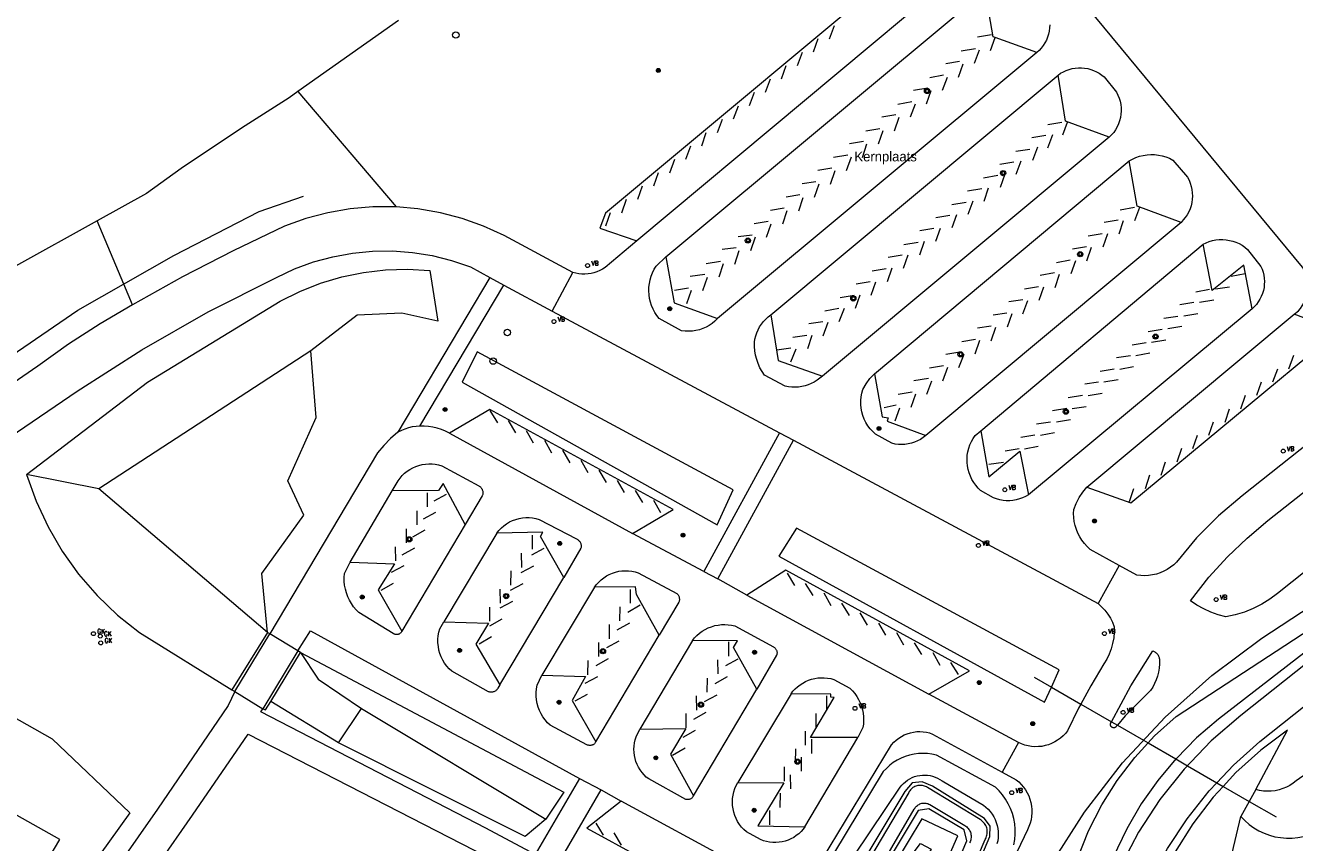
# Model space of a CAD drawing. Header units: metres. Extents: x 138165 to 154469, y 480134 to 494189.
# Tile 5 of 256: x 138868 to 139031, y 482482 to 482586. Entities that reach past the tile are written whole.
import ezdxf

# ---------------------------------------------------------------- set-up
doc = ezdxf.new("R2010")
doc.units = ezdxf.units.M
doc.header["$LTSCALE"] = 0.001
doc.header["$MEASUREMENT"] = 0
for name, color, linetype, lineweight in [('Level 5', 7, 'Continuous', 0), ('TOP-L-duiker', 7, 'Continuous', 0), ('TOP-L-terrein schutting raster hek leuning', 7, 'Continuous', 0), ('TOP-L-topo objecten punt', 7, 'Continuous', 0), ('TOP-L-topo objecten vlak', 7, 'Continuous', 0), ('TOP-L-verharding vangrail', 7, 'Continuous', 0), ('TOP-T-topo huisnummering naamgeving', 7, 'Continuous', 0)]:
    doc.layers.add(name, color=color, linetype=linetype, lineweight=lineweight)
doc.styles.add('Style-INTL_ISO', font='INTL_ISO.shx')
doc.styles.add('Style-STANDARD', font='STANDARD.shx')

# ---------------------------------------------------------------- blocks, each defined once
blk = doc.blocks.new('24')
at = {"layer": 'TOP-L-topo objecten punt', "color": 7, "linetype": 'Continuous', "lineweight": 0}
for radius in [0.025, 0.0182, 0.0115, 0.005]:
    blk.add_circle((0, 0), radius, dxfattribs=at)
blk = doc.blocks.new('*U13')
at = {"layer": 'Level 5', "color": 7, "linetype": 'Continuous', "lineweight": 0}
blk.add_circle((0, 0), 0.0415, dxfattribs=at)
blk = doc.blocks.new('150')
at = {"layer": 'Level 5', "color": 7, "linetype": 'Continuous', "lineweight": 0}
blk.add_blockref('*U13', (0, 0), dxfattribs=at)
blk = doc.blocks.new('39')
at = {"layer": 'TOP-L-topo objecten punt', "color": 7, "linetype": 'Continuous', "lineweight": 0}
for p, q in [((0.0175, 0.0175), (-0.0175, 0.0175)), ((-0.0175, 0.0175), (-0.0175, -0.0175)), ((0.0175, 0.0175), (0.0175, -0.0175)), ((0.0175, -0.0175), (-0.0175, -0.0175))]:
    blk.add_line(p, q, dxfattribs=at)
blk.add_circle((0, 0), 0.0332, dxfattribs=at)
blk = doc.blocks.new('81')
at = {"layer": 'TOP-L-topo objecten punt', "color": 7, "linetype": 'Continuous', "lineweight": 0}
blk.add_circle((0, 0), 0.025, dxfattribs=at)
at = {"layer": 'TOP-L-topo objecten punt', "color": 7, "linetype": 'Continuous', "lineweight": 0, "style": 'Style-STANDARD'}
blk.add_text('GK', height=0.06, dxfattribs=at).set_placement((0.0483, 0))
blk = doc.blocks.new('14')
at = {"layer": 'TOP-L-topo objecten punt', "color": 7, "linetype": 'Continuous', "lineweight": 0}
blk.add_circle((0, 0), 0.025, dxfattribs=at)
at = {"layer": 'TOP-L-topo objecten punt', "color": 7, "linetype": 'Continuous', "lineweight": 0, "style": 'Style-STANDARD'}
blk.add_text('VB', height=0.06, dxfattribs=at).set_placement((0.0483, 0))

msp = doc.modelspace()

# ---------------------------------------------------------------- linework, layer by layer
at = {"layer": 'TOP-L-duiker', "flags": 128}
msp.add_lwpolyline([(138997.38, 482502.77), (138999.58, 482501.5), (139003.33, 482499.33), (139007.27, 482497.06), (139008.02, 482496.63), (139011.38, 482494.69), (139011.96, 482494.35), (139015.51, 482492.3), (139017, 482491.44), (139020.77, 482489.26), (139021.59, 482488.79), (139024.92, 482486.87), (139028.38, 482484.87)], dxfattribs=at)
at = {"layer": 'TOP-L-terrein schutting raster hek leuning', "flags": 128}
msp.add_lwpolyline([(138790.43, 482489.86), (138813.23, 482507.6), (138874.86, 482549.78), (138887.17, 482556.82), (138898.09, 482562.42), (138903.78, 482564.42)], dxfattribs=at)
at = {"layer": 'TOP-L-topo objecten vlak', "flags": 128}
for points in [[(138989.44, 482594.59), (138983.76, 482596.7), (138942.47, 482562.23), (138941.72, 482560.32), (138946.45, 482558.66)], [(139030.68, 482549.27), (139031.22, 482549.73), (139031.48, 482550.03), (139031.71, 482550.36), (139031.91, 482550.71), (139032.08, 482551.07), (139032.22, 482551.44), (139032.33, 482551.83), (139032.4, 482552.22), (139032.44, 482552.62), (139032.44, 482553.02), (139032.41, 482553.42), (139032.34, 482553.81), (139032.24, 482554.2), (139032.11, 482554.57), (139031.95, 482554.94), (139031.76, 482555.29), (138997.86, 482596.27)], [(138989.44, 482594.59), (138946.45, 482558.66)], [(138950.2, 482556.62), (138991.11, 482590.73)], [(138997.72, 482582.8), (138992.37, 482584.73), (138992.13, 482584.81), (138991.11, 482590.73)], [(138915.94, 482586.89), (138903.02, 482577.79)], [(138999.38, 482586.35), (138999.35, 482585.95), (138999.3, 482585.55), (138999.21, 482585.15), (138999.08, 482584.77), (138998.93, 482584.4), (138998.74, 482584.04), (138998.53, 482583.7), (138998.28, 482583.37), (138998.01, 482583.07), (138997.72, 482582.8)], [(138997.72, 482582.8), (138956.81, 482548.72)], [(139000.43, 482579.92), (139000.76, 482580.14), (139001.11, 482580.34), (139001.47, 482580.5), (139001.85, 482580.64), (139002.23, 482580.74), (139002.63, 482580.81), (139003.03, 482580.84), (139003.43, 482580.84), (139003.83, 482580.81), (139004.22, 482580.74), (139004.61, 482580.64), (139004.98, 482580.51), (139005.35, 482580.34), (139005.7, 482580.15), (139006.03, 482579.92), (139006.34, 482579.67), (139007.91, 482577.73), (139008.1, 482577.35), (139008.25, 482576.96), (139008.37, 482576.56), (139008.45, 482576.15), (139008.5, 482575.73), (139008.51, 482575.31), (139008.48, 482574.89), (139008.41, 482574.47), (139008.31, 482574.06), (139008.17, 482573.67), (139007.99, 482573.28), (139007.79, 482572.92), (139007.55, 482572.57), (139007.28, 482572.25), (139006.98, 482571.95)], [(138963.62, 482549.18), (139000.43, 482579.92)], [(139006.98, 482571.95), (139001.36, 482574.01), (139000.43, 482579.92)], [(138903.02, 482577.79), (138901.91, 482577.01), (138895.81, 482573.12), (138888.1, 482567.94), (138883.66, 482564.75), (138877.33, 482561.24)], [(138903.02, 482577.79), (138915.65, 482563.02)], [(139006.98, 482571.95), (138970.23, 482541.35)], [(138976.9, 482541.66), (139009.53, 482568.91)], [(139009.53, 482568.91), (139009.96, 482569.15), (139010.4, 482569.35), (139010.87, 482569.51), (139011.34, 482569.63), (139011.82, 482569.71), (139012.31, 482569.74), (139012.8, 482569.72), (139013.29, 482569.67), (139013.77, 482569.57), (139014.23, 482569.43), (139014.69, 482569.25), (139015.12, 482569.03), (139017.01, 482566.82), (139017.2, 482566.45), (139017.36, 482566.06), (139017.48, 482565.66), (139017.57, 482565.25), (139017.62, 482564.84), (139017.64, 482564.42), (139017.62, 482564), (139017.56, 482563.59), (139017.46, 482563.18), (139017.33, 482562.78), (139017.16, 482562.4), (139016.96, 482562.03), (139016.73, 482561.68), (139016.47, 482561.35), (139016.18, 482561.05)], [(139016.18, 482561.05), (139010.55, 482563.1), (139009.53, 482568.91)], [(138915.65, 482563.02), (138915.54, 482563.03), (138912.64, 482563.03), (138909.74, 482562.78), (138906.88, 482562.27), (138904.07, 482561.53), (138901.34, 482560.54), (138894.74, 482557.41), (138888.25, 482554.05), (138881.88, 482550.48)], [(138938.28, 482554.63), (138929.48, 482559.35), (138926.84, 482560.56), (138924.1, 482561.54), (138921.3, 482562.28), (138918.43, 482562.78), (138915.65, 482563.02)], [(138877.33, 482561.24), (138866.87, 482555.45), (138863.78, 482551.59), (138860.91, 482548.85), (138858.04, 482546.1), (138854.74, 482544.72), (138822.74, 482528.9), (138821.77, 482527.71), (138814.42, 482521.32), (138813.02, 482519.58)], [(138881.88, 482550.48), (138880.75, 482553.15), (138877.33, 482561.24)], [(139016.18, 482561.05), (138983.47, 482533.74)], [(138780.9, 482471.2), (138808.72, 482493.39), (138814.65, 482498.06), (138820.69, 482502.59), (138826.83, 482506.98), (138848.97, 482521.89), (138874.79, 482539.43), (138883.04, 482544.72), (138891.55, 482549.58), (138900.3, 482554), (138902.63, 482555.09), (138905.04, 482555.97), (138907.52, 482556.64), (138910.04, 482557.11), (138912.59, 482557.35), (138915.16, 482557.38), (138917.72, 482557.19), (138920.25, 482556.78), (138922.74, 482556.16), (138925.17, 482555.33), (138927.65, 482554)], [(138946.45, 482558.66), (138942.39, 482555.27), (138942.06, 482555.06), (138941.72, 482554.87), (138941.36, 482554.72), (138940.98, 482554.59), (138940.6, 482554.5), (138940.22, 482554.44), (138939.82, 482554.41), (138939.43, 482554.41), (138939.04, 482554.45), (138938.65, 482554.53), (138938.28, 482554.63)], [(138990.54, 482534.36), (139019, 482558.25)], [(139019, 482558.25), (139019.39, 482558.44), (139019.8, 482558.59), (139020.22, 482558.71), (139020.65, 482558.79), (139021.08, 482558.83), (139021.52, 482558.84), (139021.95, 482558.81), (139022.38, 482558.74), (139022.8, 482558.64), (139023.22, 482558.49), (139023.61, 482558.32), (139024, 482558.11), (139024.36, 482557.87), (139024.7, 482557.59), (139026.42, 482555.41), (139026.58, 482555.05), (139026.7, 482554.67), (139026.79, 482554.28), (139026.85, 482553.89), (139026.87, 482553.49), (139026.85, 482553.09), (139026.81, 482552.7), (139026.73, 482552.31), (139026.61, 482551.93), (139026.46, 482551.56), (139026.29, 482551.2), (139026.08, 482550.86), (139025.84, 482550.54), (139025.58, 482550.25), (139025.29, 482549.97)], [(139025.29, 482549.97), (139024.22, 482555.56), (139020.18, 482552.31), (139019, 482558.25)], [(138956.81, 482548.72), (138956.48, 482548.4), (138956.12, 482548.11), (138955.74, 482547.85), (138955.34, 482547.63), (138954.92, 482547.44), (138954.49, 482547.29), (138954.04, 482547.19), (138953.58, 482547.12), (138953.12, 482547.09), (138952.67, 482547.11), (138952.21, 482547.17), (138949.33, 482548.72), (138949.03, 482549.1), (138948.77, 482549.51), (138948.55, 482549.93), (138948.36, 482550.38), (138948.21, 482550.83), (138948.1, 482551.3), (138948.03, 482551.78), (138948.01, 482552.26), (138948.02, 482552.74), (138948.08, 482553.22), (138948.17, 482553.69), (138948.31, 482554.15), (138948.49, 482554.6), (138948.7, 482555.03), (138948.95, 482555.44), (138950.2, 482556.62)], [(138950.2, 482556.62), (138951.27, 482550.73), (138956.81, 482548.72)], [(138868.3, 482528.73), (138883.78, 482540.59), (138900.77, 482550.93), (138903.31, 482552.21), (138905.95, 482553.25), (138908.67, 482554.07), (138911.45, 482554.64), (138914.27, 482554.97), (138917.1, 482555.05), (138919.94, 482554.88), (138920.99, 482548.38), (138916.36, 482549.42), (138910.64, 482549.17), (138904.71, 482544.58)], [(138935.63, 482549.69), (138938.28, 482554.63)], [(138927.65, 482554), (138915.87, 482534.15)], [(138918.67, 482534.93), (138929.41, 482553.02)], [(138927.65, 482554), (138929.41, 482553.02)], [(138929.41, 482553.02), (138935.63, 482549.69)], [(138881.88, 482550.48), (138877.72, 482548.04), (138873.67, 482545.43), (138869.73, 482542.64), (138861.6, 482537.01), (138840.8, 482523.04), (138824.07, 482511.77)], [(138935.63, 482549.69), (138964.73, 482534.1)], [(138970.23, 482541.35), (138969.9, 482541.07), (138969.56, 482540.81), (138969.2, 482540.59), (138968.82, 482540.39), (138968.42, 482540.23), (138968.01, 482540.1), (138967.59, 482540.01), (138967.17, 482539.95), (138966.74, 482539.93), (138966.31, 482539.95), (138965.89, 482539.99), (138965.47, 482540.08), (138962.83, 482541.48), (138962.51, 482541.95), (138962.24, 482542.43), (138962.01, 482542.95), (138961.82, 482543.47), (138961.67, 482544.02), (138961.58, 482544.57), (138961.52, 482545.13), (138961.52, 482545.69), (138961.59, 482546.1), (138961.69, 482546.51), (138961.83, 482546.91), (138962, 482547.29), (138962.2, 482547.66), (138962.43, 482548.01), (138962.69, 482548.34), (138962.98, 482548.65), (138963.29, 482548.93), (138963.62, 482549.18)], [(138963.62, 482549.18), (138964.59, 482543.35), (138970.23, 482541.35)], [(139025.29, 482549.97), (138996.62, 482526.15)], [(139004.12, 482527.14), (139009.74, 482525.11), (139036.32, 482547.16), (139030.68, 482549.27)], [(139004.12, 482527.14), (139030.68, 482549.27)], [(138904.71, 482544.58), (138877.55, 482526.93)], [(138899.14, 482508.51), (138898.45, 482516.08), (138903.79, 482523.55), (138901.76, 482527.93), (138905.41, 482536.05), (138904.71, 482544.58)], [(138924.08, 482540.56), (138956.74, 482522.28), (138958.79, 482526.77), (138926.01, 482544.44), (138924.08, 482540.56)], [(139082.47, 482544.42), (139023.82, 482497.89), (139020.04, 482494.61), (139016.57, 482491), (139013.46, 482487.09), (139010.71, 482482.91), (139008.77, 482479.18), (139007.13, 482475.31), (139005.82, 482471.32), (139004.85, 482467.24), (139004.21, 482463.08), (139003.92, 482458.89), (139003.63, 482450.6), (139003.34, 482448.32), (139002.84, 482446.07), (139002.12, 482443.89), (139001.2, 482441.78), (138995.41, 482426.87)], [(139045.05, 482542.72), (139024.03, 482526.02), (139020.96, 482523.47), (139018.14, 482520.63), (139015.61, 482517.53), (139015.24, 482517.18), (139014.85, 482516.87), (139014.42, 482516.59), (139013.98, 482516.35), (139013.51, 482516.15), (139013.03, 482515.99), (139012.53, 482515.88), (139012.03, 482515.81), (139011.52, 482515.78), (139011.02, 482515.79), (139010.51, 482515.86), (139008.26, 482517.1)], [(138983.47, 482533.74), (138983.14, 482533.48), (138982.79, 482533.25), (138982.42, 482533.05), (138982.04, 482532.88), (138981.64, 482532.75), (138981.23, 482532.66), (138980.81, 482532.6), (138980.39, 482532.58), (138979.97, 482532.6), (138979.55, 482532.65), (138979.14, 482532.74), (138977.03, 482533.91), (138976.68, 482534.24), (138976.36, 482534.6), (138976.07, 482534.99), (138975.82, 482535.41), (138975.6, 482535.85), (138975.43, 482536.3), (138975.3, 482536.77), (138975.21, 482537.24), (138975.16, 482537.73), (138975.15, 482538.21), (138975.19, 482538.7), (138975.27, 482539.18), (138975.4, 482539.65), (138975.83, 482540.37), (138976.33, 482541.04), (138976.9, 482541.66)], [(138976.9, 482541.66), (138977.91, 482536.14), (138978.67, 482535.99), (138978.53, 482535.56), (138983.47, 482533.74)], [(139111.13, 482540.14), (139111.13, 482540.15), (139109.27, 482542.54), (139107.13, 482542.53), (139030.93, 482489.5), (139030.54, 482489.19), (139030.12, 482488.92), (139029.67, 482488.69), (139029.21, 482488.5), (139028.73, 482488.35), (139028.24, 482488.24), (139027.74, 482488.18), (139027.24, 482488.16), (139026.74, 482488.19), (139026.24, 482488.27), (139025.76, 482488.38)], [(138999.37, 482425.3), (139005.08, 482440.28), (139006.23, 482443.4), (139007.11, 482446.62), (139007.7, 482449.89), (139008.01, 482453.21), (139008.14, 482459.87), (139008.46, 482463.54), (139009.08, 482467.17), (139010, 482470.75), (139011.2, 482474.23), (139012.69, 482477.6), (139014.45, 482480.84), (139016.95, 482484.64), (139019.77, 482488.2), (139020.77, 482489.26), (139022.89, 482491.5), (139026.29, 482494.52), (139084.16, 482540.51)], [(139023.84, 482484.93), (139024.35, 482484.4), (139024.91, 482483.92), (139025.51, 482483.49), (139026.14, 482483.11), (139026.81, 482482.79), (139027.5, 482482.54), (139028.21, 482482.34), (139028.94, 482482.22), (139029.67, 482482.15), (139030.41, 482482.15), (139031.14, 482482.22), (139031.87, 482482.35), (139032.58, 482482.55), (139033.27, 482482.81), (139033.93, 482483.13), (139034.57, 482483.51), (139046.37, 482491.95), (139048.26, 482492.7), (139052.96, 482495.37), (139069.79, 482508.04), (139081.22, 482516.87), (139111.07, 482538.22), (139111.13, 482540.14)], [(139017.39, 482512.57), (139019.76, 482515.59), (139022.12, 482518.18), (139024.64, 482520.6), (139027.31, 482522.86), (139048.08, 482539.25), (139053.17, 482533.11), (139028.54, 482513.49), (139027.56, 482512.76), (139026.51, 482512.12), (139025.42, 482511.57), (139024.29, 482511.11), (139023.11, 482510.76), (139021.92, 482510.51), (139020.95, 482510.76), (139020.01, 482511.1), (139019.09, 482511.52), (139018.22, 482512.01), (139017.39, 482512.57)], [(138945.91, 482521.19), (138951.12, 482524.28), (138927.64, 482537.08), (138922.45, 482534.03)], [(138918.67, 482534.93), (138918.18, 482534.91), (138917.7, 482534.84), (138917.22, 482534.72), (138916.75, 482534.57), (138916.3, 482534.38), (138915.87, 482534.15)], [(138922.45, 482534.03), (138921.95, 482534.29), (138921.44, 482534.51), (138920.9, 482534.69), (138920.35, 482534.82), (138919.8, 482534.9), (138919.23, 482534.94), (138918.67, 482534.93)], [(138915.87, 482534.15), (138914.92, 482533.35), (138914.05, 482532.47), (138913.26, 482531.51), (138899.46, 482508.32)], [(138922.45, 482534.03), (138945.91, 482521.19)], [(138964.73, 482534.1), (138955.04, 482516.31)], [(138956.84, 482515.38), (138966.54, 482533.13)], [(138964.73, 482534.1), (138966.54, 482533.13)], [(138966.54, 482533.13), (139005.56, 482512.2)], [(138996.62, 482526.15), (138996.25, 482525.94), (138995.87, 482525.76), (138995.47, 482525.61), (138995.06, 482525.5), (138994.65, 482525.43), (138994.23, 482525.39), (138993.8, 482525.39), (138993.39, 482525.43), (138992.97, 482525.51), (138992.56, 482525.61), (138992.17, 482525.76), (138990.51, 482526.69), (138990.19, 482527.01), (138989.89, 482527.36), (138989.62, 482527.73), (138989.39, 482528.12), (138989.19, 482528.53), (138989.03, 482528.96), (138988.9, 482529.4), (138988.82, 482529.85), (138988.77, 482530.3), (138988.77, 482530.76), (138988.8, 482531.22), (138988.88, 482531.67), (138988.99, 482532.11), (138989.14, 482532.54), (138989.33, 482532.96), (138989.56, 482533.35), (138989.82, 482533.73), (138990.54, 482534.36)], [(138990.54, 482534.36), (138991.54, 482528.43), (138995.54, 482531.74), (138996.62, 482526.15)], [(138915.11, 482526.67), (138915.89, 482527.95), (138916.14, 482528.29), (138916.42, 482528.6), (138916.72, 482528.9), (138917.05, 482529.16), (138917.4, 482529.4), (138917.77, 482529.6), (138918.16, 482529.77), (138918.56, 482529.91), (138918.97, 482530.01), (138919.39, 482530.08), (138919.81, 482530.11), (138920.23, 482530.1), (138920.65, 482530.06), (138921.07, 482529.98), (138921.48, 482529.86), (138926.21, 482527.3), (138926.29, 482527.26), (138926.36, 482527.21), (138926.43, 482527.15), (138926.49, 482527.09), (138926.54, 482527.02), (138926.59, 482526.95), (138926.64, 482526.87), (138926.67, 482526.79), (138926.7, 482526.71), (138926.72, 482526.62), (138926.74, 482526.54), (138926.74, 482526.45), (138926.74, 482526.36), (138926.73, 482526.28), (138926.72, 482526.19), (138926.7, 482526.1), (138926.67, 482526.02), (138924.49, 482522.36)], [(138868.3, 482528.73), (138869.51, 482525.32), (138871.04, 482522.05), (138872.86, 482518.92), (138874.96, 482515.98), (138877.32, 482513.25), (138879.93, 482510.74), (138882.75, 482508.49), (138894.58, 482501.15)], [(138877.55, 482526.93), (138868.3, 482528.73)], [(138899.14, 482508.51), (138877.55, 482526.93)], [(138909.73, 482517.51), (138915.11, 482526.67)], [(138924.49, 482522.36), (138921.67, 482527.59), (138921.04, 482526.71), (138915.11, 482526.67)], [(138999.49, 482478.76), (139003.8, 482485.5), (139008.7, 482491.82), (139014.16, 482497.67), (139020.12, 482502.99), (139026.55, 482507.76), (139055.66, 482526.85)], [(139008.26, 482517.1), (139004.54, 482519.15), (139004.15, 482519.51), (139003.81, 482519.9), (139003.49, 482520.32), (139003.21, 482520.76), (139002.97, 482521.22), (139002.77, 482521.71), (139002.62, 482522.2), (139002.51, 482522.71), (139002.44, 482523.23), (139002.41, 482523.75), (139002.43, 482524.28), (139002.76, 482525.05), (139003.15, 482525.78), (139003.6, 482526.48), (139004.12, 482527.14)], [(138928.53, 482521.24), (138928.8, 482521.58), (138929.11, 482521.9), (138929.43, 482522.18), (138929.79, 482522.43), (138930.16, 482522.66), (138930.55, 482522.84), (138930.96, 482522.99), (138931.38, 482523.11), (138931.81, 482523.18), (138932.24, 482523.22), (138932.68, 482523.22), (138933.11, 482523.18), (138933.54, 482523.1), (138933.96, 482522.98), (138938.74, 482520.49), (138938.82, 482520.45), (138938.9, 482520.4), (138938.97, 482520.35), (138939.04, 482520.29), (138939.1, 482520.22), (138939.15, 482520.15), (138939.2, 482520.08), (138939.24, 482519.99), (138939.28, 482519.91), (138939.31, 482519.83), (138939.33, 482519.74), (138939.34, 482519.65), (138939.34, 482519.56), (138939.33, 482519.47), (138939.32, 482519.38), (138939.3, 482519.29), (138937.11, 482515.53)], [(138924.49, 482522.36), (138916.36, 482508.68)], [(138964.67, 482518.29), (138998.71, 482499.57), (138999.58, 482501.5), (139000.58, 482503.72), (138966.91, 482521.87), (138964.67, 482518.29)], [(138928.53, 482521.24), (138921.75, 482509.87)], [(138937.11, 482515.53), (138934.13, 482520.81), (138934.41, 482521.35), (138928.53, 482521.24)], [(138955.04, 482516.31), (138945.91, 482521.19)], [(138916.36, 482508.68), (138916.27, 482508.5), (138916.22, 482508.45), (138916.17, 482508.41), (138916.12, 482508.37), (138916.07, 482508.33), (138916.01, 482508.3), (138915.95, 482508.28), (138915.89, 482508.26), (138915.83, 482508.25), (138915.76, 482508.24), (138915.7, 482508.23), (138915.64, 482508.24), (138915.57, 482508.25), (138915.51, 482508.26), (138915.45, 482508.28), (138915.39, 482508.31), (138915.33, 482508.33), (138915.27, 482508.37), (138910.87, 482511.06), (138910.51, 482511.41), (138910.19, 482511.79), (138909.9, 482512.21), (138909.65, 482512.64), (138909.43, 482513.09), (138909.26, 482513.57), (138909.13, 482514.05), (138909.04, 482514.55), (138908.99, 482515.05), (138908.99, 482515.55), (138909.03, 482516.05), (138909.73, 482517.51)], [(138909.73, 482517.51), (138915.44, 482517.32), (138913.33, 482513.96), (138916.36, 482508.68)], [(139008.26, 482517.1), (139005.56, 482512.2)], [(138928.91, 482501.82), (138937.11, 482515.53)], [(138941.04, 482514.32), (138941.3, 482514.66), (138941.58, 482514.97), (138941.89, 482515.26), (138942.22, 482515.52), (138942.57, 482515.75), (138942.94, 482515.95), (138943.33, 482516.11), (138943.73, 482516.25), (138944.14, 482516.34), (138944.56, 482516.4), (138944.98, 482516.42), (138945.41, 482516.41), (138945.83, 482516.35), (138946.24, 482516.27), (138946.64, 482516.14), (138951.58, 482513.5), (138951.64, 482513.44), (138951.7, 482513.38), (138951.75, 482513.31), (138951.8, 482513.23), (138951.84, 482513.16), (138951.87, 482513.07), (138951.89, 482512.99), (138951.91, 482512.9), (138951.92, 482512.82), (138951.92, 482512.73), (138951.92, 482512.64), (138951.9, 482512.56), (138951.88, 482512.47), (138951.85, 482512.39), (138949.31, 482508.15)], [(138955.04, 482516.31), (138956.84, 482515.38)], [(138960.55, 482513.27), (138956.84, 482515.38)], [(138983.89, 482500.6), (138989.08, 482503.61), (138965.55, 482516.47), (138960.55, 482513.27)], [(138941.04, 482514.32), (138934.3, 482503.03)], [(138949.31, 482508.15), (138946.42, 482513.36), (138946.29, 482514.35), (138941.04, 482514.32)], [(138960.55, 482513.27), (138983.89, 482500.6)], [(139002.41, 482462.46), (139001.87, 482456.96), (138988.72, 482448.48), (139001.87, 482476.07), (139002.94, 482479.64), (139004.32, 482483.1), (139006.02, 482486.41), (139008.01, 482489.56), (139010.27, 482492.51), (139012.8, 482495.25), (139015.56, 482497.75), (139033.79, 482509.64), (139040.98, 482512.85), (139020.97, 482497.38), (139018.17, 482494.99), (139015.58, 482492.38), (139015.51, 482492.3), (139013.21, 482489.55), (139011.09, 482486.54), (139009.22, 482483.37), (139006.85, 482478.38), (139004.91, 482473.21), (139003.43, 482467.89), (139002.41, 482462.46)], [(139005.56, 482512.2), (139006.01, 482511.8), (139006.43, 482511.35), (139006.8, 482510.87), (139007.13, 482510.36), (139007.4, 482509.82), (139007.63, 482509.25), (139007.62, 482508.53), (139007.56, 482507.81), (139007.42, 482507.1), (139007.23, 482506.41), (139006.97, 482505.74), (139006.66, 482505.09), (139006.29, 482504.47), (139004.61, 482501.69), (139003.33, 482499.33), (139003.06, 482498.83), (139001.64, 482495.9), (139001.36, 482495.56), (139001.06, 482495.25), (139000.73, 482494.96), (139000.37, 482494.7), (139000, 482494.48), (138999.6, 482494.28), (138999.19, 482494.13), (138998.77, 482494.01), (138998.34, 482493.92), (138997.9, 482493.88), (138997.46, 482493.87), (138997.03, 482493.91), (138996.59, 482493.97), (138996.17, 482494.08), (138995.75, 482494.23), (138995.35, 482494.41)], [(138866.58, 482471.91), (138872.57, 482482), (138838.43, 482501.17), (138802.28, 482479.66), (138792.12, 482474.85), (138812.87, 482492.99), (138839.97, 482510.42), (138856.29, 482503.49), (138871.59, 482494.88), (138881.54, 482485.38), (138863.03, 482459.68)], [(138903.03, 482506.17), (138904.67, 482508.73), (138939.12, 482489.82)], [(138928.91, 482501.82), (138928.68, 482501.38), (138928.63, 482501.3), (138928.58, 482501.23), (138928.52, 482501.16), (138928.46, 482501.1), (138928.39, 482501.04), (138928.31, 482500.99), (138928.23, 482500.95), (138928.15, 482500.92), (138928.06, 482500.89), (138927.98, 482500.87), (138927.89, 482500.86), (138927.8, 482500.85), (138927.71, 482500.86), (138927.62, 482500.87), (138927.53, 482500.89), (138927.45, 482500.92), (138922.76, 482503.55), (138922.43, 482503.87), (138922.12, 482504.21), (138921.85, 482504.58), (138921.61, 482504.97), (138921.41, 482505.39), (138921.25, 482505.82), (138921.12, 482506.26), (138921.04, 482506.71), (138920.99, 482507.17), (138920.99, 482507.63), (138921.03, 482508.09), (138921.11, 482508.54), (138921.23, 482508.98), (138921.75, 482509.87)], [(138921.75, 482509.87), (138927.46, 482509.68), (138925.83, 482507.02), (138928.91, 482501.82)], [(138953.58, 482507.46), (138953.86, 482507.81), (138954.16, 482508.12), (138954.49, 482508.41), (138954.84, 482508.67), (138955.22, 482508.9), (138955.61, 482509.09), (138956.02, 482509.25), (138956.44, 482509.38), (138956.87, 482509.46), (138957.3, 482509.51), (138957.74, 482509.52), (138958.18, 482509.5), (138958.61, 482509.43), (138959.04, 482509.34), (138963.97, 482506.66), (138964.03, 482506.62), (138964.09, 482506.58), (138964.15, 482506.53), (138964.2, 482506.48), (138964.25, 482506.42), (138964.29, 482506.36), (138964.33, 482506.3), (138964.36, 482506.23), (138964.39, 482506.16), (138964.41, 482506.09), (138964.42, 482506.02), (138964.43, 482505.94), (138964.43, 482505.87), (138964.42, 482505.79), (138964.41, 482505.72), (138964.39, 482505.65), (138964.37, 482505.58), (138961.83, 482501.24)], [(138899.14, 482508.51), (138894.58, 482501.15)], [(138894.95, 482500.95), (138899.46, 482508.32)], [(138899.46, 482508.32), (138899.14, 482508.51)], [(138903.03, 482506.17), (138899.46, 482508.32)], [(138941.22, 482494.51), (138949.31, 482508.15)], [(138953.58, 482507.46), (138946.87, 482496.1)], [(138961.83, 482501.24), (138958.87, 482506.6), (138959.37, 482507.44), (138953.58, 482507.46)], [(138903.03, 482506.17), (138898.54, 482498.74)], [(138899.58, 482499.65), (138903.4, 482505.93)], [(138903.4, 482505.93), (138903.03, 482506.17)], [(138903.4, 482505.93), (138905.63, 482502.54), (138911.21, 482498.75)], [(138903.4, 482505.93), (138937.11, 482488.03), (138934.83, 482484.61)], [(139007.86, 482496.44), (139007.83, 482496.42), (139007.81, 482496.39), (139007.78, 482496.37), (139007.74, 482496.35), (139007.71, 482496.34), (139007.68, 482496.32), (139007.64, 482496.31), (139007.61, 482496.31), (139007.57, 482496.3), (139007.54, 482496.3), (139007.5, 482496.3), (139007.46, 482496.31), (139007.43, 482496.32), (139007.39, 482496.33), (139007.36, 482496.34), (139007.33, 482496.36), (139007.3, 482496.38), (139007.27, 482496.41), (139007.24, 482496.43), (139007.22, 482496.46), (139007.2, 482496.49), (139007.18, 482496.52), (139007.17, 482496.56), (139007.15, 482496.59), (139007.14, 482496.62), (139007.14, 482496.66), (139007.14, 482496.7), (139007.14, 482496.73), (139007.14, 482496.77), (139007.14, 482496.81), (139007.15, 482496.84), (139007.17, 482496.88), (139007.18, 482496.91), (139007.27, 482497.06), (139009.74, 482501.65), (139012.55, 482506.14), (139012.64, 482506.1), (139012.73, 482506.06), (139012.83, 482506.02), (139012.91, 482505.96), (139012.99, 482505.9), (139013.07, 482505.83), (139013.14, 482505.75), (139013.2, 482505.67), (139013.25, 482505.58), (139013.3, 482505.49), (139013.34, 482505.4), (139013.37, 482505.3), (139013.39, 482505.2), (139013.41, 482505.1), (139013.41, 482505), (139013.42, 482504.47), (139013.39, 482503.95), (139013.31, 482503.44), (139013.18, 482502.93), (139013.01, 482502.43), (139012.8, 482501.96), (139012.55, 482501.5), (139012.25, 482501.07), (139009.04, 482497.81), (139008.02, 482496.63), (139007.88, 482496.47), (139007.86, 482496.44)], [(138941.22, 482494.51), (138941.19, 482494.44), (138941.15, 482494.38), (138941.1, 482494.32), (138941.05, 482494.26), (138940.99, 482494.21), (138940.93, 482494.17), (138940.87, 482494.13), (138940.8, 482494.1), (138940.73, 482494.07), (138940.66, 482494.05), (138940.58, 482494.04), (138940.51, 482494.03), (138940.43, 482494.03), (138940.36, 482494.03), (138940.29, 482494.05), (138940.21, 482494.07), (138940.14, 482494.09), (138940.08, 482494.12), (138935.37, 482496.62), (138935.03, 482496.94), (138934.71, 482497.3), (138934.44, 482497.68), (138934.2, 482498.09), (138933.99, 482498.51), (138933.83, 482498.95), (138933.7, 482499.41), (138933.61, 482499.87), (138933.57, 482500.34), (138933.57, 482500.81), (138933.61, 482501.28), (138933.69, 482501.74), (138934.3, 482503.03)], [(138934.3, 482503.03), (138939.87, 482502.87), (138938.18, 482499.8), (138941.22, 482494.51)], [(138966.22, 482500.64), (138966.47, 482500.97), (138966.75, 482501.28), (138967.05, 482501.56), (138967.37, 482501.81), (138967.72, 482502.03), (138968.08, 482502.23), (138968.46, 482502.39), (138968.85, 482502.52), (138969.25, 482502.62), (138969.66, 482502.68), (138970.07, 482502.71), (138970.48, 482502.7), (138970.89, 482502.66), (138971.3, 482502.59), (138971.7, 482502.48), (138973.75, 482501.36), (138974.08, 482501.03), (138974.38, 482500.68), (138974.65, 482500.3), (138974.88, 482499.91), (138975.08, 482499.49), (138975.25, 482499.06), (138975.37, 482498.61), (138975.46, 482498.16), (138975.51, 482497.7), (138975.52, 482497.24), (138975.49, 482496.78), (138975.42, 482496.32), (138974.76, 482495.04)], [(138894.95, 482500.95), (138894.1, 482499.17), (138885.05, 482485.88), (138877.34, 482474.83), (138865.15, 482458.46), (138864.45, 482458.65), (138864.21, 482458.19)], [(138894.58, 482501.15), (138894.95, 482500.95)], [(138894.95, 482500.95), (138898.54, 482498.74)], [(138953.72, 482487.57), (138961.83, 482501.24)], [(138966.22, 482500.64), (138959.4, 482489.28)], [(138974.76, 482495.04), (138968.71, 482495.04), (138971.73, 482500.19), (138971.32, 482500.2), (138971.33, 482500.62), (138966.22, 482500.64)], [(138995.35, 482494.41), (138983.89, 482500.6)], [(138898.54, 482498.74), (138898.88, 482498.58), (138899.58, 482499.65)], [(138908.25, 482494.38), (138899.58, 482499.65)], [(138939.12, 482489.82), (138933.43, 482480.07), (138927.14, 482483.43), (138898.32, 482498.32), (138898.54, 482498.74)], [(138908.25, 482494.38), (138911.21, 482498.75)], [(138911.21, 482498.75), (138934.83, 482484.61)], [(138953.72, 482487.57), (138953.68, 482487.51), (138953.64, 482487.45), (138953.6, 482487.39), (138953.55, 482487.34), (138953.5, 482487.29), (138953.44, 482487.24), (138953.38, 482487.2), (138953.32, 482487.17), (138953.25, 482487.14), (138953.18, 482487.12), (138953.11, 482487.11), (138953.04, 482487.1), (138952.97, 482487.1), (138952.9, 482487.1), (138952.83, 482487.11), (138952.76, 482487.13), (138947.99, 482489.74), (138947.68, 482489.99), (138947.39, 482490.27), (138947.13, 482490.57), (138946.89, 482490.9), (138946.69, 482491.24), (138946.51, 482491.6), (138946.36, 482491.98), (138946.25, 482492.36), (138946.17, 482492.75), (138946.12, 482493.15), (138946.1, 482493.55), (138946.12, 482493.95), (138946.18, 482494.35), (138946.26, 482494.74), (138946.38, 482495.12), (138946.87, 482496.1)], [(138946.87, 482496.1), (138952.74, 482496.21), (138950.79, 482492.91), (138953.72, 482487.57)], [(138969.26, 482477.88), (138979.1, 482494.13), (138979.38, 482494.44), (138979.68, 482494.72), (138980.01, 482494.97), (138980.36, 482495.2), (138980.73, 482495.39), (138981.11, 482495.54), (138981.51, 482495.67), (138981.91, 482495.75), (138982.33, 482495.8), (138982.74, 482495.81), (138983.15, 482495.79), (138983.56, 482495.73), (138983.97, 482495.63), (138984.36, 482495.49), (138993.28, 482490.61)], [(139025.76, 482488.38), (139029.83, 482495.99), (139026.4, 482493.42), (139023.22, 482490.55), (139021.59, 482488.79), (139020.31, 482487.41), (139017.7, 482484.01), (139015.41, 482480.39)], [(138869.31, 482456.96), (138880.76, 482472.47), (138889.56, 482485.09), (138896.67, 482495.46), (138932.05, 482477.34)], [(138934.83, 482484.61), (138932.18, 482482.35), (138908.25, 482494.38)], [(138968, 482483.62), (138974.76, 482495.04)], [(138995.35, 482494.41), (138993.28, 482490.61)], [(138994.77, 482481.31), (138994.88, 482481.97), (138994.94, 482482.65), (138994.94, 482483.32), (138994.87, 482484), (138994.75, 482484.66), (138994.58, 482485.31), (138994.34, 482485.95), (138994.05, 482486.56), (138993.71, 482487.14), (138993.32, 482487.69), (138992.88, 482488.21), (138992.4, 482488.68), (138984.84, 482492.79), (138984.27, 482492.92), (138983.7, 482492.99), (138983.12, 482493.02), (138982.55, 482492.99), (138981.98, 482492.92), (138981.41, 482492.8), (138980.86, 482492.63), (138980.33, 482492.41), (138979.81, 482492.15), (138979.32, 482491.84), (138978.86, 482491.49), (138978.43, 482491.1), (138978.04, 482490.68), (138970.16, 482477.67)], [(138939.12, 482489.82), (138941.91, 482488.34)], [(138968, 482483.62), (138967.76, 482483.3), (138967.5, 482483.01), (138967.21, 482482.73), (138966.89, 482482.48), (138966.56, 482482.26), (138966.21, 482482.07), (138965.84, 482481.91), (138965.46, 482481.78), (138965.08, 482481.69), (138964.68, 482481.63), (138964.28, 482481.6), (138963.88, 482481.61), (138963.48, 482481.65), (138963.09, 482481.72), (138962.71, 482481.83), (138962.33, 482481.97), (138960.51, 482482.96), (138960.18, 482483.25), (138959.89, 482483.57), (138959.62, 482483.92), (138959.38, 482484.28), (138959.18, 482484.67), (138959.01, 482485.08), (138958.88, 482485.49), (138958.79, 482485.92), (138958.73, 482486.35), (138958.71, 482486.79), (138958.73, 482487.22), (138958.8, 482487.66), (138958.89, 482488.08), (138959.03, 482488.5), (138959.2, 482488.9), (138959.4, 482489.28)], [(138959.4, 482489.28), (138965.28, 482489.26), (138961.97, 482483.74), (138968, 482483.62)], [(138972.43, 482477.1), (138980.19, 482488.67), (138980.4, 482488.93), (138980.63, 482489.17), (138980.88, 482489.39), (138981.15, 482489.59), (138981.44, 482489.77), (138981.74, 482489.92), (138982.05, 482490.04), (138982.37, 482490.13), (138982.7, 482490.2), (138983.04, 482490.24), (138983.37, 482490.24), (138983.71, 482490.22), (138984.04, 482490.17), (138984.36, 482490.09), (138984.68, 482489.99), (138984.99, 482489.85), (138985.28, 482489.69), (138985.56, 482489.51), (138990.88, 482486.39), (138991.19, 482486.13), (138991.48, 482485.86), (138991.74, 482485.56), (138991.98, 482485.23), (138992.19, 482484.89), (138992.36, 482484.54), (138992.51, 482484.16), (138992.62, 482483.78), (138992.71, 482483.39), (138992.75, 482482.99), (138992.77, 482482.59), (138992.74, 482482.2), (138992.69, 482481.8), (138992.6, 482481.41)], [(138993.28, 482490.61), (138995.04, 482489.65), (138995.39, 482489.36), (138995.7, 482489.05), (138995.99, 482488.71), (138996.25, 482488.34), (138996.48, 482487.96), (138996.67, 482487.56), (138996.83, 482487.14), (138996.95, 482486.71), (138997.03, 482486.27), (138997.07, 482485.82), (138997.07, 482485.38), (138997.04, 482484.93), (138996.96, 482484.49), (138996.85, 482484.06), (138996.7, 482483.64), (138996.51, 482483.23), (138978.46, 482445.34)], [(138934.68, 482475.9), (138941.91, 482488.34)], [(138941.91, 482488.34), (138944.48, 482486.91)], [(138976.23, 482447.05), (138991.08, 482481.98), (138991.16, 482482.12), (138991.22, 482482.26), (138991.28, 482482.4), (138991.32, 482482.55), (138991.35, 482482.7), (138991.36, 482482.86), (138991.36, 482483.01), (138991.35, 482483.17), (138991.33, 482483.32), (138991.29, 482483.47), (138991.24, 482483.61), (138991.17, 482483.76), (138991.1, 482483.89), (138991.01, 482484.02), (138990.92, 482484.14), (138990.81, 482484.25), (138990.7, 482484.35), (138990.57, 482484.45), (138990.44, 482484.53), (138983.69, 482488.65), (138983.57, 482488.72), (138983.45, 482488.78), (138983.32, 482488.83), (138983.18, 482488.87), (138983.04, 482488.9), (138982.9, 482488.92), (138982.76, 482488.92), (138982.62, 482488.92), (138982.48, 482488.9), (138982.34, 482488.87), (138982.21, 482488.82), (138982.08, 482488.77), (138981.95, 482488.71), (138981.83, 482488.63), (138981.72, 482488.54), (138981.61, 482488.45), (138981.52, 482488.35), (138981.43, 482488.24), (138981.35, 482488.12), (138981.29, 482487.99), (138972.74, 482473.51)], [(139025.76, 482488.38), (139024.92, 482486.87), (139023.84, 482484.93)], [(138944.48, 482486.91), (138940.07, 482483.45), (138953.8, 482475.92), (138958.95, 482479.04)], [(138958.95, 482479.04), (138944.48, 482486.91)], [(138973.39, 482471.15), (138982, 482485.85), (138982.07, 482485.97), (138982.14, 482486.07), (138982.22, 482486.17), (138982.31, 482486.26), (138982.41, 482486.35), (138982.52, 482486.42), (138982.63, 482486.49), (138982.74, 482486.54), (138982.86, 482486.58), (138982.99, 482486.62), (138983.12, 482486.64), (138983.25, 482486.65), (138983.38, 482486.65), (138983.5, 482486.64), (138983.63, 482486.61), (138983.76, 482486.58), (138983.88, 482486.53), (138983.99, 482486.48), (138988.5, 482483.76), (138988.62, 482483.68), (138988.73, 482483.59), (138988.83, 482483.5), (138988.92, 482483.4), (138989.01, 482483.28), (138989.08, 482483.17), (138989.14, 482483.04), (138989.2, 482482.91), (138989.24, 482482.78), (138989.27, 482482.64), (138989.29, 482482.5), (138989.29, 482482.36), (138989.29, 482482.22), (138989.27, 482482.09), (138989.24, 482481.95), (138989.2, 482481.82), (138989.15, 482481.69), (138989.08, 482481.56)], [(138962.84, 482448.41), (138975.37, 482454.65), (138987.59, 482482.45), (138982.96, 482484.63), (138974.23, 482470.13), (138982.81, 482481.46), (138984.15, 482480.76), (138973.73, 482462.86), (138968.89, 482460.64), (138964.44, 482462.28)], [(139019.98, 482447.88), (139020.35, 482470.1), (139023.84, 482484.93)]]:
    msp.add_lwpolyline(points, dxfattribs=at)
at = {"layer": 'TOP-L-verharding vangrail', "flags": 128}
for points in [[(138971.15, 482584.57), (138971.79, 482586.27)], [(138991.89, 482585.08), (138990.11, 482584.76)], [(138969.11, 482582.88), (138969.7, 482584.59)], [(138988.02, 482583.02), (138989.85, 482583.31)], [(138991.78, 482583.07), (138992.37, 482584.73), (138992.38, 482584.76)], [(138967.05, 482581.16), (138967.68, 482582.87)], [(138990.32, 482583.1), (138989.7, 482581.38)], [(138964.99, 482579.43), (138965.61, 482581.16)], [(138987.8, 482581.64), (138986.03, 482581.34)], [(138987.69, 482579.64), (138988.27, 482581.36)], [(138962.96, 482577.71), (138963.59, 482579.43)], [(138983.99, 482579.61), (138985.77, 482579.93)], [(138986.23, 482579.61), (138985.58, 482577.93)], [(138960.91, 482576.03), (138961.54, 482577.72)], [(138983.73, 482578.23), (138981.91, 482577.93)], [(138983.56, 482576.22), (138984.16, 482577.96)], [(138958.83, 482574.31), (138959.48, 482575.99)], [(138979.92, 482576.19), (138981.69, 482576.52)], [(138982.12, 482576.2), (138981.46, 482574.52)], [(138956.81, 482572.58), (138957.43, 482574.28)], [(138979.66, 482574.84), (138977.85, 482574.52)], [(138979.46, 482572.77), (138980.07, 482574.52)], [(138999.12, 482573.6), (139000.91, 482573.87)], [(139001.6, 482573.84), (139000.99, 482572.21)], [(138954.78, 482570.85), (138955.37, 482572.56)], [(138975.8, 482572.78), (138977.58, 482573.09)], [(138977.99, 482572.77), (138977.37, 482571.06)], [(138998.88, 482572.18), (138997.08, 482571.88)], [(138999.11, 482570.58), (138999.75, 482572.3)], [(138952.73, 482569.14), (138953.37, 482570.85)], [(138975.51, 482571.39), (138973.72, 482571.11)], [(138975.36, 482569.36), (138975.95, 482571.11)], [(138995.01, 482570.16), (138996.82, 482570.44)], [(138997.8, 482570.67), (138997.14, 482568.98)], [(138950.69, 482567.41), (138951.32, 482569.15)], [(138971.68, 482569.38), (138973.5, 482569.69)], [(138973.91, 482569.38), (138973.28, 482567.65)], [(138994.76, 482568.77), (138992.98, 482568.46)], [(138995.08, 482567.23), (138995.68, 482568.94)], [(138948.64, 482565.72), (138949.26, 482567.44)], [(138971.45, 482567.97), (138969.65, 482567.7)], [(138971.26, 482565.93), (138971.87, 482567.67)], [(138990.89, 482566.76), (138992.69, 482567.08)], [(138993.62, 482567.22), (138993.01, 482565.52)], [(138946.59, 482564.02), (138947.2, 482565.74)], [(138967.63, 482566.02), (138969.4, 482566.28)], [(138969.79, 482565.95), (138969.19, 482564.25)], [(138990.95, 482563.75), (138991.53, 482565.49)], [(138944.53, 482562.28), (138945.14, 482564.03)], [(138967.36, 482564.58), (138965.6, 482564.27)], [(138967.23, 482562.53), (138967.76, 482564.24)], [(138990.65, 482565.33), (138988.84, 482565.04)], [(138942.5, 482560.6), (138943.09, 482562.32)], [(138963.59, 482562.62), (138965.33, 482562.89)], [(138965.69, 482562.53), (138965.11, 482560.83)], [(138986.83, 482563.35), (138988.64, 482563.65)], [(138989.49, 482563.77), (138988.88, 482562.07)], [(139008.38, 482562.65), (139010.2, 482562.98)], [(139010.85, 482562.97), (139010.21, 482561.24)], [(138963.28, 482561.17), (138961.5, 482560.86)], [(138963.07, 482559.15), (138963.69, 482560.84)], [(138984.76, 482561.66), (138986.57, 482561.96)], [(138987.43, 482562.03), (138986.8, 482560.34)], [(139008.14, 482561.33), (139006.34, 482561.02)], [(139008.24, 482559.58), (139008.82, 482561.29)], [(138959.43, 482559.22), (138961.23, 482559.46)], [(138961.64, 482559.14), (138961.01, 482557.4)], [(138984.52, 482560.25), (138982.74, 482559.94)], [(138984.77, 482558.62), (138985.36, 482560.32)], [(139004.3, 482559.33), (139006.07, 482559.62)], [(139006.74, 482559.59), (139006.15, 482557.85)], [(138959.2, 482557.78), (138957.4, 482557.56)], [(138959.01, 482555.71), (138959.59, 482557.45)], [(138980.68, 482558.23), (138982.51, 482558.51)], [(138983.29, 482558.58), (138982.66, 482556.86)], [(139004.07, 482557.92), (139002.29, 482557.63)], [(139004.13, 482556.13), (139004.7, 482557.86)], [(138955.36, 482555.78), (138957.18, 482556.06)], [(138957.53, 482555.74), (138956.95, 482554.01)], [(138980.45, 482556.83), (138978.65, 482556.54)], [(138980.62, 482555.16), (138981.21, 482556.88)], [(139000.22, 482555.92), (139001.99, 482556.24)], [(139002.64, 482556.12), (139002.05, 482554.44)], [(138955.16, 482554.37), (138953.3, 482554.09)], [(138976.6, 482554.82), (138978.4, 482555.14)], [(138979.14, 482555.17), (138978.54, 482553.44)], [(138999.99, 482554.56), (138998.15, 482554.23)], [(139000.04, 482552.71), (139000.62, 482554.42)], [(139022.61, 482554.17), (139024.4, 482554.48)], [(138951.29, 482552.36), (138953.09, 482552.66)], [(138954.91, 482552.31), (138955.51, 482554.02)], [(138976.36, 482553.42), (138974.56, 482553.11)], [(138976.5, 482551.71), (138977.08, 482553.44)], [(138996.12, 482552.53), (138997.93, 482552.83)], [(138998.58, 482552.74), (138997.95, 482551.02)], [(139018.07, 482552.16), (139019.84, 482552.47)], [(139020.61, 482552.51), (139022.38, 482552.78)], [(138953.44, 482552.31), (138952.84, 482550.6)], [(138972.52, 482551.44), (138974.32, 482551.73)], [(138975.05, 482551.72), (138974.44, 482550.02)], [(138995.9, 482551.14), (138994.11, 482550.88)], [(138995.92, 482549.31), (138996.56, 482551.05)], [(139020.36, 482551.1), (139018.54, 482550.8)], [(138970.55, 482549.72), (138972.34, 482550.07)], [(138973.04, 482550.02), (138972.36, 482548.3)], [(138992.1, 482549.18), (138993.88, 482549.46)], [(138994.5, 482549.32), (138993.89, 482547.6)], [(139017.82, 482550.77), (139016.04, 482550.48)], [(139016.53, 482549.09), (139018.33, 482549.38)], [(138970.28, 482548.32), (138968.5, 482548.03)], [(138970.33, 482546.53), (138970.96, 482548.25)], [(138991.87, 482547.75), (138990.09, 482547.49)], [(138991.85, 482545.87), (138992.45, 482547.61)], [(139013.98, 482548.76), (139015.79, 482549.05)], [(139016.29, 482547.72), (139014.49, 482547.39)], [(138966.45, 482546.32), (138968.24, 482546.61)], [(138968.88, 482546.56), (138968.32, 482544.84)], [(138988.08, 482545.78), (138989.87, 482546.07)], [(139013.76, 482547.34), (139011.97, 482547.04)], [(139012.39, 482545.7), (139014.23, 482545.98)], [(138966.2, 482544.93), (138964.42, 482544.66)], [(138966.21, 482543.16), (138966.86, 482544.83)], [(138987.84, 482544.41), (138986.05, 482544.1)], [(138990.38, 482545.9), (138989.77, 482544.18)], [(139009.91, 482545.37), (139011.73, 482545.66)], [(138983.96, 482542.39), (138985.75, 482542.71)], [(138987.73, 482542.44), (138988.38, 482544.17)], [(139009.69, 482543.95), (139007.9, 482543.69)], [(139012.2, 482544.27), (139010.39, 482543.96)], [(139030.57, 482543.97), (139029.95, 482542.26)], [(138983.82, 482541.04), (138981.97, 482540.74)], [(138986.28, 482542.45), (138985.63, 482540.69)], [(139005.83, 482541.99), (139007.61, 482542.28)], [(139008.33, 482542.26), (139010.11, 482542.56)], [(139028.52, 482542.26), (139027.89, 482540.58)], [(138983.63, 482539.02), (138984.25, 482540.74)], [(139005.62, 482540.58), (139003.85, 482540.31)], [(139008.11, 482540.88), (139006.29, 482540.57)], [(139026.45, 482540.59), (139025.86, 482538.86)], [(138979.95, 482539.03), (138981.73, 482539.35)], [(138982.16, 482539.02), (138981.57, 482537.33)], [(139001.73, 482538.59), (139003.54, 482538.89)], [(139004.27, 482538.88), (139006.08, 482539.16)], [(139024.41, 482538.87), (139023.78, 482537.13)], [(138927.65, 482536.95), (138928.6, 482535.37)], [(138979.68, 482537.62), (138978.15, 482537.3)], [(138979.55, 482535.61), (138980.16, 482537.3)], [(139001.53, 482537.19), (138999.73, 482536.9)], [(139004.04, 482537.42), (139002.25, 482537.17)], [(139022.33, 482537.12), (139021.78, 482535.42)], [(138930, 482535.66), (138930.91, 482534.08)], [(138997.66, 482535.23), (138999.47, 482535.5)], [(139000.22, 482535.49), (139002, 482535.77)], [(139020.29, 482535.47), (139019.69, 482533.73)], [(138932.29, 482534.39), (138933.18, 482532.79)], [(138934.63, 482533.13), (138935.55, 482531.51)], [(138997.44, 482533.78), (138995.65, 482533.5)], [(138999.96, 482534.08), (138998.19, 482533.76)], [(139018.25, 482533.75), (139017.66, 482532.03)], [(138936.94, 482531.85), (138937.89, 482530.25)], [(138993.63, 482531.77), (138995.44, 482532.08)], [(138996.12, 482532.05), (138997.88, 482532.36)], [(139016.23, 482532.07), (139015.64, 482530.34)], [(138939.31, 482530.56), (138940.21, 482529)], [(138991.57, 482530.06), (138993.43, 482530.33)], [(139014.16, 482530.34), (139013.58, 482528.61)], [(138941.58, 482529.31), (138942.55, 482527.73)], [(139012.16, 482528.65), (139011.57, 482526.92)], [(138919.67, 482524.6), (138919.67, 482526.41)], [(138943.93, 482527.99), (138944.85, 482526.44)], [(138946.27, 482526.71), (138947.2, 482525.16)], [(139010.08, 482526.91), (139009.53, 482525.24)], [(138920.5, 482525.38), (138922.09, 482526.24)], [(138948.61, 482525.45), (138949.52, 482523.86)], [(138918.33, 482522.29), (138918.33, 482524.11)], [(138919.14, 482523.05), (138920.72, 482523.93)], [(138916.95, 482519.97), (138916.96, 482521.79)], [(138917.76, 482520.78), (138919.36, 482521.66)], [(138933.09, 482519.17), (138933.09, 482520.96)], [(138915.58, 482517.68), (138915.57, 482519.49)], [(138916.4, 482518.47), (138918.02, 482519.36)], [(138931.74, 482516.85), (138931.71, 482518.66)], [(138933, 482518.44), (138934.58, 482519.29)], [(138915.06, 482516.22), (138916.66, 482517.07)], [(138931.64, 482516.19), (138933.26, 482517.04)], [(138930.34, 482514.58), (138930.37, 482516.39)], [(138965.72, 482516.12), (138966.68, 482514.53)], [(138913.72, 482513.91), (138915.29, 482514.81)], [(138928.99, 482512.26), (138928.98, 482514.05)], [(138930.3, 482513.91), (138931.91, 482514.77)], [(138945.66, 482512.27), (138945.67, 482514.02)], [(138968.05, 482514.79), (138969, 482513.26)], [(138970.41, 482513.58), (138971.33, 482511.96)], [(138927.64, 482509.97), (138927.64, 482511.77)], [(138928.96, 482511.65), (138930.57, 482512.51)], [(138944.28, 482511.81), (138944.25, 482509.98)], [(138946.88, 482512), (138945.3, 482511.06)], [(138972.7, 482512.28), (138973.65, 482510.7)], [(138927.64, 482509.37), (138929.22, 482510.27)], [(138975.05, 482511.01), (138975.99, 482509.43)], [(138942.93, 482509.51), (138942.91, 482507.68)], [(138945.51, 482509.7), (138943.9, 482508.81)], [(138977.42, 482509.71), (138978.32, 482508.16)], [(138926.26, 482507.06), (138927.86, 482507.97)], [(138941.57, 482507.22), (138941.56, 482505.41)], [(138944.15, 482507.41), (138942.57, 482506.53)], [(138958.24, 482505.49), (138958.26, 482507.3)], [(138979.75, 482508.5), (138980.64, 482506.92)], [(138981.99, 482507.16), (138982.94, 482505.67)], [(138984.37, 482505.93), (138985.29, 482504.32)], [(138940.2, 482504.93), (138940.14, 482503.1)], [(138942.8, 482505.12), (138941.23, 482504.24)], [(138956.88, 482503.2), (138956.85, 482504.99)], [(138957.86, 482504.26), (138959.45, 482505.13)], [(138986.66, 482504.68), (138987.61, 482503.13)], [(138941.41, 482502.84), (138939.81, 482501.97)], [(138955.49, 482500.87), (138955.5, 482502.66)], [(138956.49, 482501.96), (138958.08, 482502.85)], [(138940.09, 482500.57), (138938.51, 482499.7)], [(138954.15, 482498.57), (138954.12, 482500.4)], [(138955.14, 482499.67), (138956.74, 482500.53)], [(138970.77, 482500.41), (138970.78, 482498.6)], [(138952.77, 482496.31), (138952.77, 482498.11)], [(138953.77, 482497.39), (138955.36, 482498.28)], [(138969.39, 482498.14), (138969.4, 482496.33)], [(138952.39, 482495.09), (138953.98, 482495.99)], [(138968.08, 482494.06), (138968.07, 482495.87)], [(138968.88, 482493.01), (138968.87, 482494.84)], [(138951.05, 482492.81), (138952.64, 482493.72)], [(138966.79, 482493.62), (138966.73, 482491.76)], [(138967.52, 482492.55), (138967.52, 482490.73)], [(138965.36, 482491.31), (138965.33, 482489.45)], [(138966.19, 482488.46), (138966.16, 482490.29)], [(138975.58, 482444.2), (138991.69, 482482.37), (138991.71, 482483.71), (138990.99, 482484.67), (138984.36, 482488.81), (138983, 482489.39), (138981.75, 482489.25), (138980.79, 482488.12), (138972.1, 482473.63)], [(138964.83, 482487.94), (138964.8, 482486.1)], [(138974.18, 482447.52), (138988.72, 482481.83), (138988.38, 482483.22), (138983.88, 482485.9), (138982.52, 482485.72), (138973.22, 482470.26)], [(138963.45, 482485.68), (138963.45, 482483.85)], [(138942.18, 482482.53), (138941.25, 482484.09)], [(138944.49, 482481.27), (138943.57, 482482.83)]]:
    msp.add_lwpolyline(points, dxfattribs=at)

# ---------------------------------------------------------------- block references
at = {"layer": 'TOP-L-topo objecten punt', "xscale": 10, "yscale": 10, "zscale": 10}
for name, p in [('150', (138923.29, 482585.05)), ('24', (138949.22, 482580.51)), ('39', (138983.64, 482577.87)), ('39', (138993.39, 482567.35)), ('39', (138960.69, 482558.72)), ('39', (139003.26, 482556.97)), ('14', (138940.16, 482555.51)), ('39', (138974.2, 482551.3)), ('24', (138950.68, 482549.98)), ('14', (138935.85, 482548.34)), ('150', (138929.88, 482546.94)), ('39', (139012.91, 482546.41)), ('39', (138987.92, 482544.14)), ('150', (138928.06, 482543.28)), ('24', (138921.91, 482537.07)), ('39', (139001.43, 482536.79)), ('24', (138977.49, 482534.64)), ('14', (139029.27, 482531.74)), ('14', (138993.61, 482526.79)), ('24', (139005.09, 482522.79)), ('39', (138917.32, 482520.44)), ('24', (138936.59, 482519.91)), ('24', (138952.38, 482520.97)), ('14', (138990.22, 482519.66)), ('39', (138929.74, 482513.17)), ('24', (138911.29, 482513.04)), ('14', (139020.68, 482512.72)), ('81', (138876.86, 482508.35)), ('81', (138877.73, 482508.03)), ('14', (139006.37, 482508.37)), ('81', (138877.79, 482507.17)), ('24', (138923.76, 482506.21)), ('39', (138942.13, 482506.11)), ('24', (138961.55, 482505.97)), ('24', (138990.33, 482502.09)), ('24', (138936.51, 482499.57)), ('39', (138954.68, 482499.26)), ('14', (138974.42, 482498.79)), ('14', (139008.76, 482498.27)), ('24', (138997.18, 482496.83)), ('24', (138948.9, 482492.45)), ('39', (138967.05, 482491.96)), ('14', (138994.49, 482487.98)), ('24', (138961.5, 482485.73))]:
    msp.add_blockref(name, p, dxfattribs=at)

# ---------------------------------------------------------------- texts
at = {"layer": 'TOP-T-topo huisnummering naamgeving', "style": 'Style-INTL_ISO'}
msp.add_text('Kernplaats', height=1.25, dxfattribs=at).set_placement((138974.34, 482568.86))

doc.saveas('drawing.dxf')
